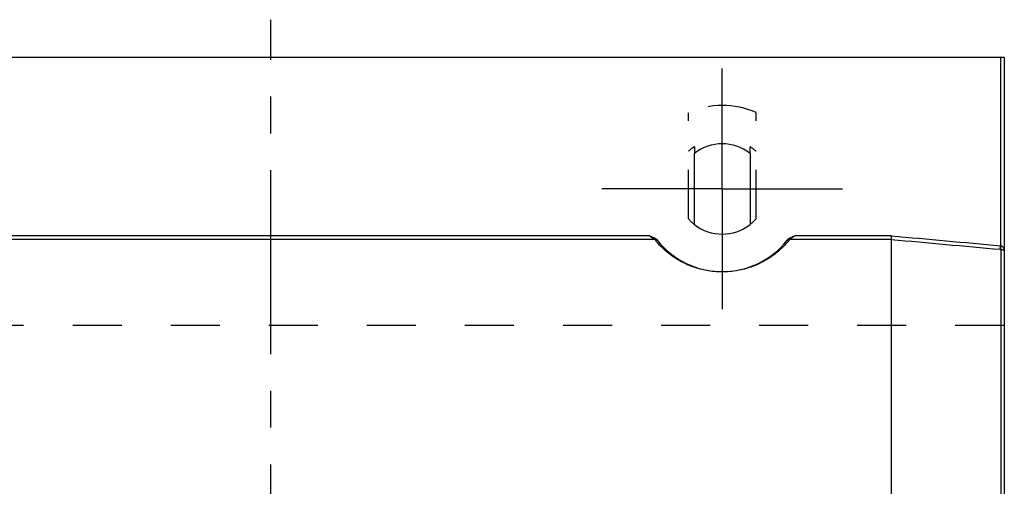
# Model space of a CAD drawing. Header units: millimetres. Extents: x 397 to 603, y 380 to 620.
# Tile 10 of 10: x 467 to 598, y 558 to 620. Entities that reach past the tile are written whole.
import ezdxf

# ---------------------------------------------------------------- set-up
doc = ezdxf.new("R2010")
doc.units = ezdxf.units.MM
doc.header["$LTSCALE"] = 65.185185
doc.linetypes.add('CENTER', pattern=[0.6, 0.375, -0.075, 0.075, -0.075])
doc.linetypes.add('HIDDEN', pattern=[0.2, 0.1, -0.1])
for name, color, linetype in [('ACHSEN_S', 7, 'CONTINUOUS'), ('FLAECHEN', 7, 'CONTINUOUS'), ('KOERPER', 7, 'CONTINUOUS'), ('KONST.EL_MIT_GEO', 7, 'CONTINUOUS')]:
    doc.layers.add(name, color=color, linetype=linetype)

msp = doc.modelspace()

# ---------------------------------------------------------------- linework, layer by layer
at = {"layer": 'ACHSEN_S', "color": 2, "linetype": 'CENTER'}
msp.add_line((500, 380), (500, 620), dxfattribs=at)
at = {"layer": 'FLAECHEN', "color": 8, "linetype": 'HIDDEN'}
msp.add_line((597.5, 579.37), (402.5, 579.37), dxfattribs=at)
at = {"layer": 'KOERPER', "color": 8, "linetype": 'HIDDEN'}
for p, q in [((555.5, 593.53), (555.5, 607.64)), ((564.5, 593.53), (564.5, 607.64)), ((556.3, 603.12), (556.3, 602.22)), ((563.7, 602.22), (563.7, 603.12))]:
    msp.add_line(p, q, dxfattribs=at)
at = {"layer": 'KOERPER', "color": 7, "linetype": 'Continuous'}
for p, q in [((556.3, 592.78), (556.3, 602.22)), ((563.7, 602.22), (563.7, 592.78))]:
    msp.add_line(p, q, dxfattribs=at)
for start, end in [(51.9269, 128.0731), (231.9269, 308.0731)]:
    msp.add_arc((560, 597.5), 6, start, end, dxfattribs=at)
at = {"layer": 'KOERPER', "color": 8, "linetype": 'HIDDEN'}
for radius, start, end in [(6.73, 123.3633, 131.9786), (6.73, 48.0214, 56.6367), (6, 221.4096, 231.9269), (6, 308.0731, 318.5904)]:
    msp.add_arc((560, 597.5), radius, start, end, dxfattribs=at)
at = {"layer": 'KONST.EL_MIT_GEO', "color": 7, "linetype": 'Continuous'}
for p, q in [((402.5, 615), (597.5, 615)), ((597, 615), (597, 589.96)), ((597.5, 615), (597.5, 385)), ((551.03, 590.79), (448.97, 590.79)), ((550.33, 591.27), (449.67, 591.27)), ((582.5, 590.79), (568.97, 590.79)), ((582.52, 591.27), (569.67, 591.27)), ((582.5, 507.31), (582.5, 590.79)), ((596.96, 589.48), (597, 589.96)), ((597.04, 589.47), (597.04, 410.53))]:
    msp.add_line(p, q, dxfattribs=at)
at = {"layer": 'KONST.EL_MIT_GEO', "color": 2, "linetype": 'CENTER'}
for q in [(560, 613.5), (544, 597.5), (560, 581.5), (576, 597.5)]:
    msp.add_line((560, 597.5), q, dxfattribs=at)
at = {"layer": 'KONST.EL_MIT_GEO', "color": 8, "linetype": 'HIDDEN'}
msp.add_arc((560, 597.5), 11.1, 66.0734, 113.9266, dxfattribs=at)
at = {"layer": 'KONST.EL_MIT_GEO', "color": 7, "linetype": 'Continuous'}
for centre, radius, start, end in [((560, 597.5), 11, 218.1081, 321.8919), ((597.29, 593.17), 3.71, 264.8189, 266.1682), ((597.17, 590.89), 0.95, 259.7152, 262.376)]:
    msp.add_arc(centre, radius, start, end, dxfattribs=at)
for points, knots in [([(550.33, 591.27), (550.43, 591.23), (550.61, 591.17), (550.97, 591.02), (551.23, 590.86), (551.34, 590.71)], [0, 0, 0, 0, 0.251098, 0.502159, 1, 1, 1, 1]), ([(551.03, 590.79), (550.98, 590.81), (550.75, 590.97), (550.51, 591.13), (550.33, 591.27)], [0, 0, 0, 0, 0.191082, 1, 1, 1, 1]), ([(551.03, 590.79), (551.1, 590.79), (551.25, 590.76), (551.38, 590.67), (551.42, 590.62)], [0, 0, 0, 0, 0.505108, 1, 1, 1, 1]), ([(568.97, 590.79), (568.64, 590.38), (567.82, 589.48), (566.54, 588.46), (565.14, 587.65), (563.73, 587.04), (561.99, 586.58), (560, 586.4), (558.01, 586.58), (556.27, 587.04), (554.86, 587.65), (553.46, 588.46), (552.18, 589.48), (551.36, 590.38), (551.03, 590.79)], [0, 0, 0, 0, 0.076531, 0.175959, 0.237951, 0.311393, 0.399209, 0.500001, 0.600792, 0.688608, 0.76205, 0.824041, 0.923469, 1, 1, 1, 1]), ([(568.97, 590.79), (568.9, 590.79), (568.75, 590.76), (568.62, 590.67), (568.58, 590.62)], [0, 0, 0, 0, 0.505108, 1, 1, 1, 1]), ([(568.66, 590.71), (568.77, 590.86), (569.03, 591.02), (569.39, 591.17), (569.57, 591.23), (569.67, 591.27)], [0, 0, 0, 0, 0.497842, 0.748903, 1, 1, 1, 1]), ([(569.67, 591.27), (569.6, 591.22), (569.38, 591.05), (569.14, 590.89), (568.97, 590.79)], [0, 0, 0, 0, 0.282995, 1, 1, 1, 1]), ([(582.5, 590.79), (582.5, 590.8), (582.5, 590.82), (582.5, 590.88), (582.51, 590.98), (582.51, 591.11), (582.52, 591.22), (582.52, 591.27)], [0, 0, 0, 0, 0.0571, 0.139372, 0.370025, 0.667415, 1, 1, 1, 1]), ([(597.04, 589.47), (597.04, 589.49), (597.03, 589.55), (597.03, 589.66), (597.03, 589.8), (597.04, 589.9), (597.04, 589.95)], [0, 0, 0, 0, 0.141988, 0.372656, 0.668845, 1, 1, 1, 1]), ([(597.04, 589.95), (597.09, 589.94), (597.17, 589.91), (597.27, 589.84), (597.35, 589.74), (597.43, 589.6), (597.49, 589.42), (597.5, 589.26), (597.5, 589.19)], [0, 0, 0, 0, 0.138192, 0.270054, 0.396814, 0.520293, 0.761536, 1, 1, 1, 1]), ([(597.04, 589.47), (597.12, 589.47), (597.25, 589.44), (597.4, 589.37), (597.48, 589.28), (597.5, 589.21), (597.5, 589.19)], [0, 0, 0, 0, 0.397266, 0.66236, 0.849215, 1, 1, 1, 1])]:
    msp.add_open_spline(points, degree=3, knots=knots, dxfattribs=at)
for points in [[(582.5, 590.79), (587.32, 590.35), (592.14, 589.91), (596.96, 589.48)], [(582.52, 591.27), (587.35, 590.83), (592.17, 590.39), (597, 589.96)]]:
    msp.add_open_spline(points, degree=3, dxfattribs=at)

doc.saveas('drawing.dxf')
